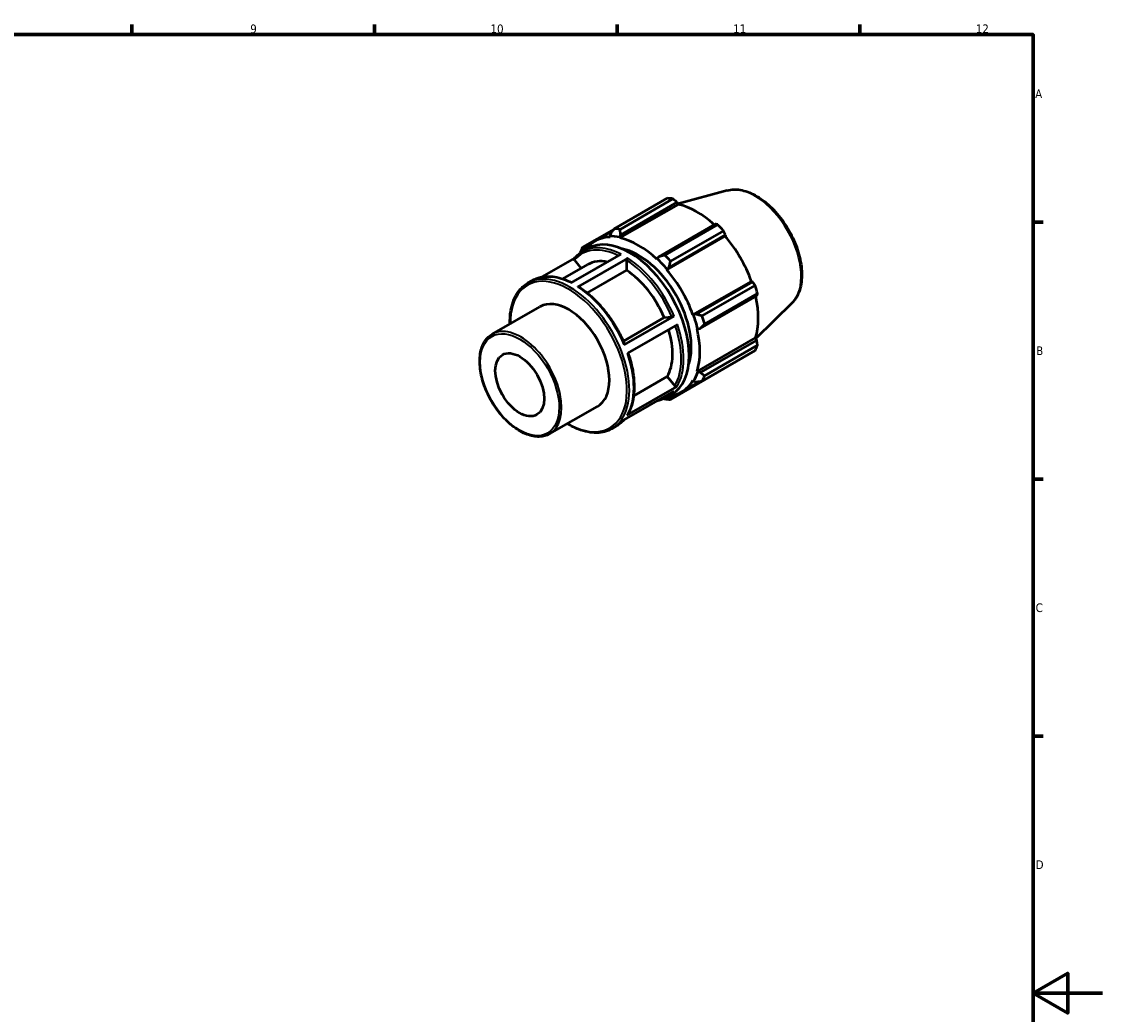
# Model space of a CAD drawing. Header units: millimetres. Extents: x 0 to 931, y 0 to 594.
# Tile 4 of 4: x 529 to 841, y 291 to 578. Entities that reach past the tile are written whole.
import ezdxf

# ---------------------------------------------------------------- set-up
doc = ezdxf.new("R2010")
doc.units = ezdxf.units.MM
for name, color, linetype, lineweight in [('Border (ISO)', 7, 'Continuous', 70), ('Visible (ISO)', 7, 'Continuous', 50), ('Visible Narrow (ISO)', 7, 'Continuous', 35)]:
    doc.layers.add(name, color=color, linetype=linetype, lineweight=lineweight)
doc.styles.add('Note Text (ISO)', font='tahoma.ttf')

# ---------------------------------------------------------------- blocks, each defined once
blk = doc.blocks.new('Borders Default Border')
at = {"layer": 'Border (ISO)'}
for p, q in [((560.67, 574), (560.67, 576.9)), ((630.75, 574), (630.75, 576.9)), ((700.83, 574), (700.83, 576.9)), ((770.92, 574), (770.92, 576.9)), ((821, 519.75), (823.9, 519.75)), ((821, 445.5), (823.9, 445.5)), ((821, 371.25), (823.9, 371.25))]:
    blk.add_line(p, q, dxfattribs=at)
at = {"layer": 'Border (ISO)', "flags": 128}
for points in [[(20, 20), (20, 574), (821, 574), (821, 20), (20, 20)], [(841, 297), (821, 297), (831, 302.77), (831, 291.23), (821, 297)]]:
    blk.add_lwpolyline(points, dxfattribs=at)
at = {"layer": 'Border (ISO)', "color": 232, "true_color": 0xca0064, "char_height": 2.5, "attachment_point": 7, "style": 'Note Text (ISO)'}
for s, insert in [('9', (594.88, 574.35)), ('10', (664.29, 574.35)), ('11', (734.37, 574.4)), ('12', (804.46, 574.4)), ('A', (821.59, 555.62)), ('B', (821.89, 481.37)), ('C', (821.73, 407.08)), ('D', (821.73, 332.88))]:
    blk.add_mtext(s, dxfattribs=dict(at, insert=insert))

msp = doc.modelspace()

# ---------------------------------------------------------------- linework, layer by layer
at = {"layer": 'Visible (ISO)'}
for p, q in [((732.67, 528.963), (718.425, 525.1)), ((700.013, 517.864), (715.303, 526.67)), ((701.659, 515.204), (718.53, 524.919)), ((716.97, 526.508), (701.679, 517.703)), ((701.869, 516.154), (718.171, 525.542)), ((718.171, 525.542), (718.53, 524.919)), ((729.194, 519.194), (712.892, 509.807)), ((714.609, 510.257), (729.899, 519.062)), ((699.956, 517.791), (690.87, 512.559)), ((694.468, 514.31), (699.511, 517.214)), ((698.917, 516.44), (698.712, 515.727)), ((698.712, 515.727), (698.8, 515.481)), ((701.602, 515.447), (701.869, 516.154)), ((701.659, 515.204), (701.602, 515.447)), ((715.197, 506.038), (732.067, 515.753)), ((715.843, 506.693), (732.146, 516.081)), ((731.566, 517.304), (716.275, 508.499)), ((732.146, 516.081), (732.067, 515.753)), ((690.751, 511.235), (692.357, 512.16)), ((691.123, 511.917), (692.42, 512.664)), ((688.497, 509.362), (679.077, 503.937)), ((687.587, 502.209), (702.012, 510.516)), ((703.922, 509.405), (689.497, 501.098)), ((691.089, 511.43), (691.123, 511.917)), ((712.395, 509.232), (712.338, 509.054)), ((712.892, 509.807), (712.395, 509.232)), ((685.197, 503.363), (692.418, 507.522)), ((688.499, 508.805), (690.445, 506.386)), ((703.568, 505.883), (692.195, 499.334)), ((703.568, 508.792), (703.568, 505.883)), ((715.197, 506.038), (715.285, 506.183)), ((715.285, 506.183), (715.843, 506.693)), ((675.073, 502.207), (676.326, 502.928)), ((722.748, 492.96), (739.618, 502.675)), ((739.94, 502.581), (723.638, 493.193)), ((739.618, 502.675), (739.94, 502.581)), ((725.418, 492.664), (740.708, 501.469)), ((724.86, 489.076), (741.163, 498.464)), ((741.399, 499.145), (726.108, 490.34)), ((751.377, 496.477), (740.924, 486.132)), ((664.761, 487.412), (678.55, 495.352)), ((702.642, 485.412), (714.469, 492.223)), ((702.882, 484.347), (717.307, 492.654)), ((718.253, 490.192), (703.828, 481.885)), ((714.469, 492.223), (716.646, 492.422)), ((722.917, 492.964), (722.748, 492.96)), ((723.638, 493.193), (722.917, 492.964)), ((723.932, 488.972), (724.114, 488.934)), ((724.114, 488.934), (724.86, 489.076)), ((723.932, 476.626), (740.803, 486.341)), ((741.163, 485.72), (724.86, 476.332)), ((726.108, 475.391), (741.399, 484.196)), ((740.803, 486.341), (741.163, 485.72)), ((740.708, 482.667), (725.418, 473.861)), ((705.627, 469.61), (715.334, 475.2)), ((715.334, 475.2), (717.511, 472.493)), ((716.275, 468.556), (731.566, 477.361)), ((724.114, 476.455), (723.932, 476.626)), ((724.86, 476.332), (724.114, 476.455)), ((703.746, 464.008), (718.171, 472.315)), ((719.529, 470.791), (724.69, 473.763)), ((722.748, 474.002), (722.917, 473.803)), ((722.917, 473.803), (723.638, 473.624)), ((717.208, 470.964), (702.783, 462.657)), ((715.004, 469.119), (716.61, 470.044)), ((715.843, 469.1), (715.372, 469.331)), ((717.177, 469.869), (715.843, 469.1)), ((681.354, 458.599), (695.142, 466.539)), ((699.326, 460.091), (700.579, 460.812))]:
    msp.add_line(p, q, dxfattribs=at)
for centre, major_axis, start_param, end_param in [((723.435, 502.015), (-13.474, 23.398), 5.8451561, 5.9396837), ((723.869, 502.265), (12.531, -21.76), 2.0696433, 2.6635608), ((723.435, 502.015), (13.474, -23.398), 1.9181653, 2.0126929), ((706.999, 492.55), (-12.531, 21.76), 5.9796864, 6.5378734), ((704.483, 491.102), (-12.126, 21.058), 3.1415927, 6.2831853), ((706.999, 492.55), (-12.665, 21.994), 5.8051535, 5.9796864), ((708.144, 493.21), (-13.474, 23.398), 5.8451561, 5.9396837), ((706.999, 492.55), (-12.531, 21.76), 5.1942882, 5.8051535), ((723.869, 502.265), (12.531, -21.76), 1.2672974, 1.8781627), ((708.144, 493.21), (-13.474, 23.398), 0.347369, 0.4418966), ((706.999, 492.55), (10.779, -18.718), 0.4725324, 2.6690603), ((706.999, 492.55), (12.665, -21.994), 1.8781627, 2.0526956), ((708.144, 493.21), (-13.474, 23.398), 5.059758, 5.1542856), ((702.524, 489.973), (-10.105, 17.548), 5.8134941, 6.2831853), ((702.524, 489.973), (10.105, -17.548), 1.3713551, 2.2851177), ((706.999, 492.55), (-12.531, 21.76), 4.4088901, 5.0197553), ((723.435, 502.015), (13.474, -23.398), 1.1327672, 1.2272947), ((686.846, 480.945), (-8.296, 14.407), 3.1415927, 6.2831853), ((723.869, 502.265), (12.531, -21.76), 0.4818993, 1.0759774), ((706.999, 492.55), (12.665, -21.994), 1.0927645, 1.2672974), ((708.144, 493.21), (-13.474, 23.398), 4.2743598, 4.3688874), ((702.524, 489.973), (10.105, -17.548), 0.3241575, 1.1828727), ((706.999, 492.55), (-12.531, 21.76), 3.6234919, 4.2343571), ((723.435, 502.015), (13.474, -23.398), 0.347369, 0.4418966), ((706.999, 492.55), (12.665, -21.994), 0.3073663, 0.4818993), ((708.144, 493.21), (13.474, -23.398), 0.347369, 0.4418966), ((706.999, 492.55), (12.531, -21.76), 6.0284973, 6.5905516), ((708.144, 493.21), (13.474, -23.398), 5.8451561, 5.9396837)]:
    msp.add_ellipse(centre, major_axis=major_axis, ratio=0.5780931, start_param=start_param, end_param=end_param, dxfattribs=at)
msp.add_ellipse((672.704, 472.801), major_axis=(4.978, -8.644), ratio=0.5780931, dxfattribs=at)
for points, knots in [([(732.67, 528.963), (733.843, 529.282), (735.113, 529.321), (737.831, 528.873), (739.286, 528.339), (742.212, 526.732), (743.681, 525.639), (746.45, 523.027), (747.749, 521.508), (750.054, 518.205), (751.061, 516.422), (752.688, 512.76), (753.308, 510.881), (754.097, 507.199), (754.263, 505.397), (754.099, 502.042), (753.768, 500.488), (752.725, 498.118), (752.123, 497.214), (751.377, 496.477)], [5.6508865, 5.6508865, 5.6508865, 5.6508865, 5.9414672, 5.9414672, 6.2600776, 6.2600776, 6.59097, 6.59097, 6.9211718, 6.9211718, 7.2498571, 7.2498571, 7.5786217, 7.5786217, 7.9089938, 7.9089938, 8.2396148, 8.2396148, 8.4901479, 8.4901479, 8.4901479, 8.4901479]), ([(688.499, 508.805), (688.462, 508.852), (688.427, 508.914), (688.391, 509.02), (688.382, 509.084), (688.39, 509.186), (688.409, 509.242), (688.442, 509.296), (688.451, 509.308), (688.462, 509.32)], [0.222360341, 0.222360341, 0.222360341, 0.222360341, 0.240919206, 0.240919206, 0.259459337, 0.259459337, 0.277977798, 0.277977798, 0.283507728, 0.283507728, 0.283507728, 0.283507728]), ([(688.461, 509.32), (688.594, 509.475), (688.731, 509.626), (689.013, 509.915), (689.158, 510.054), (689.456, 510.321), (689.609, 510.449), (689.922, 510.694), (690.083, 510.81), (690.411, 511.032), (690.579, 511.136), (690.751, 511.235)], [5.29686112, 5.29686112, 5.29686112, 5.29686112, 5.33743307, 5.33743307, 5.37800502, 5.37800502, 5.41857696, 5.41857696, 5.45914891, 5.45914891, 5.49972085, 5.49972085, 5.49972085, 5.49972085]), ([(703.568, 508.792), (703.568, 508.843), (703.578, 508.908), (703.612, 509.021), (703.641, 509.088), (703.703, 509.195), (703.746, 509.254), (703.827, 509.339), (703.878, 509.38), (703.922, 509.405)], [0.222360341, 0.222360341, 0.222360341, 0.222360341, 0.240919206, 0.240919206, 0.259459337, 0.259459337, 0.277977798, 0.277977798, 0.296478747, 0.296478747, 0.296478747, 0.296478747]), ([(676.326, 502.928), (676.945, 503.285), (677.609, 503.562), (679.009, 503.954), (679.745, 504.067), (681.268, 504.13), (682.055, 504.08), (683.665, 503.819), (684.487, 503.609), (686.115, 503.047), (686.921, 502.702), (687.728, 502.29)], [5.49972085, 5.49972085, 5.49972085, 5.49972085, 5.64628797, 5.64628797, 5.79285508, 5.79285508, 5.93942219, 5.93942219, 6.08598931, 6.08598931, 6.22660097, 6.22660097, 6.22660097, 6.22660097]), ([(669.875, 490.357), (669.843, 491.906), (669.965, 493.377), (670.623, 496.621), (671.306, 498.284), (673.036, 500.707), (673.983, 501.579), (675.073, 502.207)], [4.68820947, 4.68820947, 4.68820947, 4.68820947, 4.91936041, 4.91936041, 5.24176598, 5.24176598, 5.49972085, 5.49972085, 5.49972085, 5.49972085]), ([(689.497, 501.098), (689.54, 501.124), (689.592, 501.141), (689.672, 501.149), (689.716, 501.14), (689.749, 501.121), (689.751, 501.12), (689.753, 501.118)], [0, 0, 0, 0, 0.018500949, 0.018500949, 0.03701941, 0.03701941, 0.038371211, 0.038371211, 0.038371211, 0.038371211]), ([(689.753, 501.118), (690.822, 500.427), (691.882, 499.626), (693.949, 497.829), (694.956, 496.835), (696.885, 494.687), (697.807, 493.533), (699.533, 491.107), (700.338, 489.835), (701.803, 487.213), (702.464, 485.864), (703.041, 484.501)], [0.06121932, 0.06121932, 0.06121932, 0.06121932, 0.24825964, 0.24825964, 0.43529995, 0.43529995, 0.62234027, 0.62234027, 0.80938059, 0.80938059, 0.9964209, 0.9964209, 0.9964209, 0.9964209]), ([(717.307, 492.654), (717.263, 492.629), (717.203, 492.599), (717.093, 492.55), (717.025, 492.522), (716.909, 492.482), (716.842, 492.461), (716.739, 492.436), (716.684, 492.426), (716.646, 492.422)], [0, 0, 0, 0, 0.018504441, 0.018504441, 0.037020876, 0.037020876, 0.055552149, 0.055552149, 0.074096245, 0.074096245, 0.074096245, 0.074096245]), ([(681.354, 458.599), (680.464, 458.086), (679.441, 457.811), (677.216, 457.749), (676.009, 457.978), (673.517, 458.925), (672.23, 459.66), (669.729, 461.556), (668.515, 462.718), (666.285, 465.349), (665.269, 466.815), (663.532, 469.905), (662.812, 471.527), (661.738, 474.772), (661.385, 476.393), (661.088, 479.476), (661.144, 480.938), (661.675, 483.548), (662.149, 484.7), (663.351, 486.374), (664.007, 486.977), (664.761, 487.412)], [2.3581282, 2.3581282, 2.3581282, 2.3581282, 2.6603096, 2.6603096, 2.9738532, 2.9738532, 3.2978262, 3.2978262, 3.6227987, 3.6227987, 3.9469232, 3.9469232, 4.2707095, 4.2707095, 4.5949142, 4.5949142, 4.9199551, 4.9199551, 5.2433861, 5.2433861, 5.4997209, 5.4997209, 5.4997209, 5.4997209]), ([(703.041, 484.5), (703.043, 484.495), (703.043, 484.489), (703.038, 484.468), (703.019, 484.445), (702.968, 484.401), (702.925, 484.372), (702.882, 484.347)], [0.251825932, 0.251825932, 0.251825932, 0.251825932, 0.259367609, 0.259367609, 0.277884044, 0.277884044, 0.296388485, 0.296388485, 0.296388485, 0.296388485]), ([(704.005, 481.987), (704.471, 480.63), (704.851, 479.272), (705.427, 476.582), (705.621, 475.252), (705.809, 472.678), (705.803, 471.436), (705.59, 469.081), (705.383, 467.968), (704.77, 465.91), (704.364, 464.965), (703.862, 464.121)], [1.11079076, 1.11079076, 1.11079076, 1.11079076, 1.29561738, 1.29561738, 1.48270407, 1.48270407, 1.66979077, 1.66979077, 1.85687746, 1.85687746, 2.04396416, 2.04396416, 2.04396416, 2.04396416]), ([(718.171, 472.315), (718.128, 472.29), (718.067, 472.271), (717.958, 472.261), (717.889, 472.267), (717.774, 472.298), (717.707, 472.328), (717.604, 472.396), (717.549, 472.445), (717.511, 472.493)], [0, 0, 0, 0, 0.018504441, 0.018504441, 0.037020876, 0.037020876, 0.055552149, 0.055552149, 0.074096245, 0.074096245, 0.074096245, 0.074096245]), ([(715.004, 469.119), (714.385, 468.763), (713.72, 468.485), (712.769, 468.219), (712.513, 468.159), (712.253, 468.11)], [2.3581282, 2.3581282, 2.3581282, 2.3581282, 2.50469531, 2.50469531, 2.55731297, 2.55731297, 2.55731297, 2.55731297]), ([(702.832, 462.685), (702.711, 462.545), (702.586, 462.409), (702.317, 462.132), (702.172, 461.993), (701.874, 461.726), (701.721, 461.598), (701.407, 461.353), (701.246, 461.237), (700.918, 461.016), (700.75, 460.911), (700.579, 460.812)], [2.15894343, 2.15894343, 2.15894343, 2.15894343, 2.19584042, 2.19584042, 2.23641236, 2.23641236, 2.27698431, 2.27698431, 2.31755625, 2.31755625, 2.3581282, 2.3581282, 2.3581282, 2.3581282]), ([(703.862, 464.121), (703.861, 464.119), (703.86, 464.117), (703.832, 464.074), (703.79, 464.033), (703.746, 464.008)], [0.276952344, 0.276952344, 0.276952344, 0.276952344, 0.277884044, 0.277884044, 0.296388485, 0.296388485, 0.296388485, 0.296388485]), ([(699.326, 460.091), (698.027, 459.343), (696.529, 458.946), (693.268, 458.88), (691.501, 459.229), (688.629, 460.346), (687.545, 460.888), (686.468, 461.544)], [2.3581282, 2.3581282, 2.3581282, 2.3581282, 2.6656564, 2.6656564, 2.98148419, 2.98148419, 3.16963958, 3.16963958, 3.16963958, 3.16963958])]:
    msp.add_open_spline(points, degree=3, knots=knots, dxfattribs=at)
for points, weights in [([(718.171, 525.542), (717.585, 526.017), (716.97, 526.508)], [1.00173433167, 1.00127555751, 1]), ([(729.899, 519.062), (729.542, 519.131), (729.194, 519.194)], [1, 1.00127555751, 1.00173433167]), ([(700.013, 517.864), (699.446, 517.133), (698.917, 516.44)], [1.01536791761, 1.01095253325, 1.00573467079]), ([(701.869, 516.154), (701.769, 516.908), (701.679, 517.703)], [1.00573467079, 1.01095253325, 1.01536791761]), ([(732.146, 516.081), (731.864, 516.682), (731.566, 517.304)], [1.00173433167, 1.00127555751, 1]), ([(691.123, 511.917), (690.992, 512.227), (690.87, 512.559)], [1.00573467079, 1.01095253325, 1.01536791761]), ([(690.18, 511.029), (690.166, 510.943), (690.152, 510.856)], [1.01536791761, 1.01495614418, 1.01453739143]), ([(714.609, 510.257), (713.725, 510.023), (712.892, 509.807)], [1.01536791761, 1.01095253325, 1.00573467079]), ([(715.843, 506.693), (716.048, 507.573), (716.275, 508.499)], [1.00573467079, 1.01095253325, 1.01536791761]), ([(740.708, 501.469), (740.319, 502.038), (739.94, 502.581)], [1, 1.00127555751, 1.00173433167]), ([(741.163, 498.464), (741.281, 498.799), (741.399, 499.145)], [1.00173433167, 1.00127555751, 1]), ([(725.418, 492.664), (724.502, 492.93), (723.638, 493.193)], [1.01536791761, 1.01095253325, 1.00573467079]), ([(724.86, 489.076), (725.464, 489.691), (726.108, 490.34)], [1.00573467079, 1.01095253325, 1.01536791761]), ([(741.399, 484.196), (741.281, 484.975), (741.163, 485.72)], [1, 1.00127555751, 1.00173433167]), ([(726.108, 475.391), (725.464, 475.867), (724.86, 476.332)], [1.01536791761, 1.01095253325, 1.00573467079]), ([(731.566, 477.361), (731.581, 477.39), (731.596, 477.419)], [1, 1.00006429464, 1.00012651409]), ([(723.638, 473.624), (724.502, 473.736), (725.418, 473.861)], [1.00573467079, 1.01095253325, 1.01536791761]), ([(714.393, 468.8), (714.501, 468.759), (714.609, 468.718)], [1.01427087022, 1.0148254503, 1.01536791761]), ([(716.275, 468.556), (716.048, 468.829), (715.843, 469.1)], [1.01536791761, 1.01095253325, 1.00573467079])]:
    msp.add_rational_spline(points, weights, degree=2, dxfattribs=at)
at = {"layer": 'Visible Narrow (ISO)'}
for centre, major_axis, start_param, end_param in [((740.593, 511.896), (-9.462, 16.431), 3.2927583, 6.1320197), ((702.524, 489.973), (-11.877, 20.625), 5.573706, 6.4848134), ((702.877, 490.177), (-12.126, 21.058), 5.5500652, 6.2831853), ((702.877, 490.177), (-12.126, 21.058), 4.5028676, 5.4388953), ((687.2, 481.149), (12.126, -21.058), 0, 3.1415927), ((702.524, 489.973), (11.877, -20.625), 1.3623336, 2.2960232), ((686.846, 480.945), (-11.877, 20.625), 2.3441073, 7.0806707), ((688.452, 481.87), (-12.126, 21.058), 5.5500652, 6.2831853), ((688.452, 481.87), (12.126, -21.058), 1.361275, 2.2973027), ((702.877, 490.177), (12.126, -21.058), 0.3140774, 1.2501051), ((673.057, 473.005), (8.296, -14.407), 0, 3.1415927), ((702.524, 489.973), (11.877, -20.625), 0.315136, 1.2431189), ((688.452, 481.87), (12.126, -21.058), 0.3140774, 1.2501051), ((702.877, 490.177), (12.126, -21.058), 0, 0.2029076), ((688.452, 481.87), (12.126, -21.058), 0, 0.2029076)]:
    msp.add_ellipse(centre, major_axis=major_axis, ratio=0.5780931, start_param=start_param, end_param=end_param, dxfattribs=at)
msp.add_ellipse((672.704, 472.801), major_axis=(8.047, -13.973), ratio=0.5780931, dxfattribs=at)

# ---------------------------------------------------------------- block references
msp.add_blockref('Borders Default Border', (0, 0))

doc.saveas('drawing.dxf')
